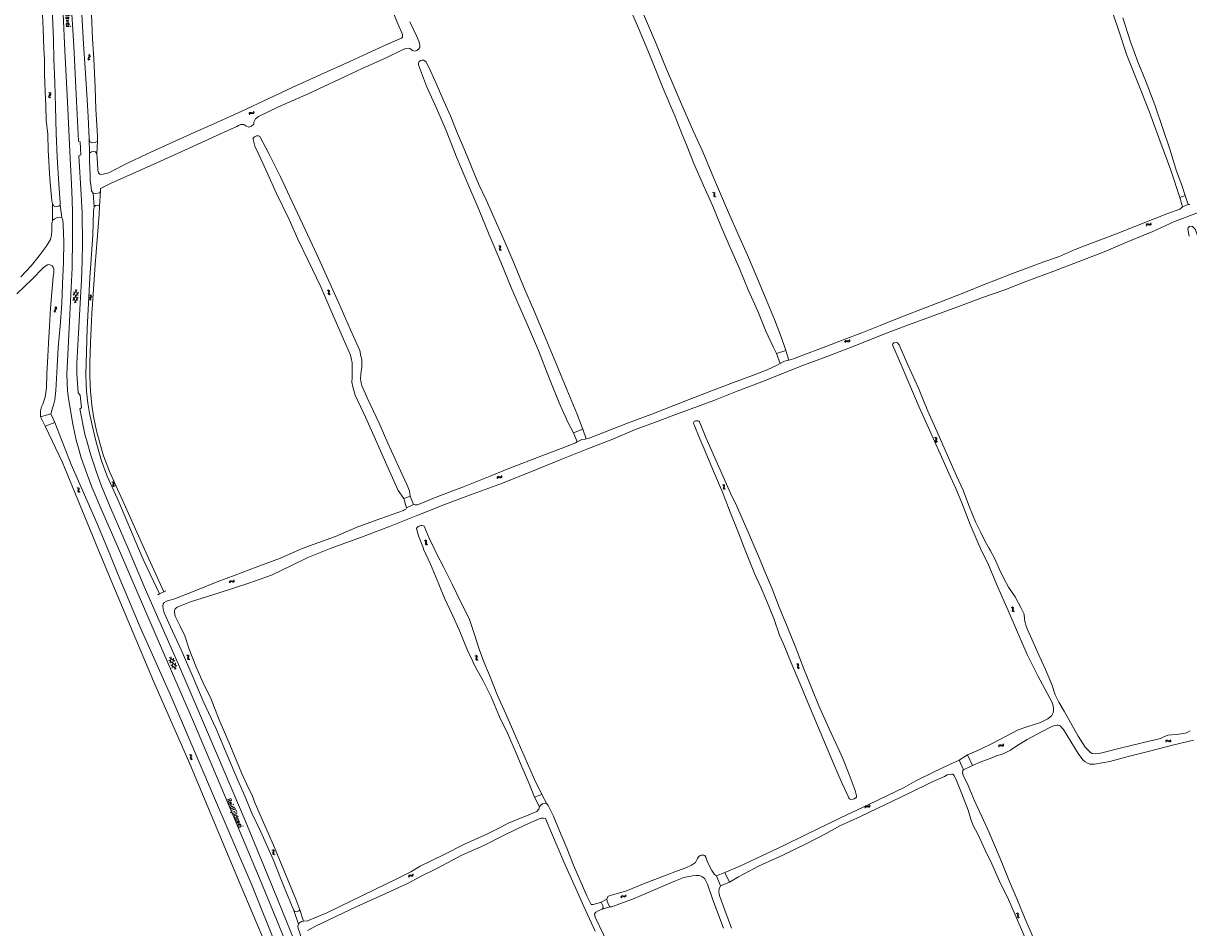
# Model space of a CAD drawing. Header units: metres. Extents: x 189705 to 199106, y 581686 to 588448.
# Tile 87 of 256: x 191697 to 192240, y 586323 to 586745. Entities that reach past the tile are written whole.
import ezdxf

# ---------------------------------------------------------------- set-up
doc = ezdxf.new("R2010")
doc.units = ezdxf.units.M
doc.layers.add('B-WA-OG-GBKN-G', color=7, linetype='Continuous', lineweight=18)
doc.styles.add('Style-STANDARD', font='STANDARD.shx')

msp = doc.modelspace()

# ---------------------------------------------------------------- linework, layer by layer
at = {"layer": 'B-WA-OG-GBKN-G'}
for p, q in [((191726.999, 586728.419), (191726.927, 586728.098)), ((191726.927, 586728.098), (191727.074, 586727.795)), ((191727.226, 586728.758), (191726.999, 586728.419)), ((191727.074, 586727.795), (191727.374, 586727.517)), ((191727.079, 586729.999), (191727.377, 586729.721)), ((191727.451, 586729.107), (191727.226, 586728.758)), ((191727.377, 586729.721), (191727.52, 586729.426)), ((191727.494, 586728.476), (191727.422, 586728.155)), ((191727.422, 586728.155), (191727.567, 586727.852)), ((191727.52, 586729.426), (191727.451, 586729.107)), ((191727.72, 586728.817), (191727.494, 586728.476)), ((191727.567, 586727.852), (191727.867, 586727.574)), ((191727.573, 586730.056), (191727.872, 586729.78)), ((191727.945, 586729.155), (191727.72, 586728.817)), ((191727.872, 586729.78), (191728.017, 586729.487)), ((191728.017, 586729.487), (191727.945, 586729.155)), ((191708.725, 586710.804), (191708.651, 586710.483)), ((191708.651, 586710.483), (191708.797, 586710.179)), ((191708.954, 586711.141), (191708.725, 586710.804)), ((191708.797, 586710.179), (191709.095, 586709.899)), ((191708.814, 586712.383), (191709.11, 586712.104)), ((191709.181, 586711.489), (191708.954, 586711.141)), ((191709.11, 586712.104), (191709.251, 586711.807)), ((191709.221, 586710.858), (191709.147, 586710.537)), ((191709.147, 586710.537), (191709.291, 586710.233)), ((191709.251, 586711.807), (191709.181, 586711.489)), ((191709.448, 586711.197), (191709.221, 586710.858)), ((191709.291, 586710.233), (191709.589, 586709.953)), ((191709.307, 586712.437), (191709.606, 586712.16)), ((191709.675, 586711.535), (191709.448, 586711.197)), ((191709.606, 586712.16), (191709.749, 586711.866)), ((191709.749, 586711.866), (191709.675, 586711.535)), ((191804.069, 586703.246), (191804.217, 586703.627)), ((191802.018, 586702.438), (191802.164, 586702.818)), ((191802.164, 586702.818), (191802.384, 586703.061)), ((191802.253, 586702), (191802.401, 586702.379)), ((191802.384, 586703.061), (191802.718, 586703.116)), ((191802.401, 586702.379), (191802.624, 586702.621)), ((191802.624, 586702.621), (191802.945, 586702.675)), ((191802.718, 586703.116), (191803.116, 586703.032)), ((191802.945, 586702.675), (191803.352, 586702.595)), ((191803.116, 586703.032), (191803.515, 586702.948)), ((191803.352, 586702.595), (191803.751, 586702.508)), ((191803.515, 586702.948), (191803.84, 586702.999)), ((191803.751, 586702.508), (191804.076, 586702.56)), ((191803.84, 586702.999), (191804.069, 586703.246)), ((191804.076, 586702.56), (191804.304, 586702.809)), ((191804.304, 586702.809), (191804.452, 586703.19)), ((192018.011, 586665.784), (192018.392, 586665.638)), ((192018.392, 586665.638), (192018.635, 586665.417)), ((192018.447, 586666.022), (192018.829, 586665.878)), ((192018.635, 586665.417), (192018.691, 586665.096)), ((192018.829, 586665.878), (192019.073, 586665.66)), ((192019.073, 586665.66), (192019.13, 586665.327)), ((192018.613, 586664.689), (192018.529, 586664.289)), ((192018.529, 586664.289), (192018.582, 586663.965)), ((192018.582, 586663.965), (192018.833, 586663.738)), ((192018.691, 586665.096), (192018.613, 586664.689)), ((192018.833, 586663.738), (192019.215, 586663.593)), ((192019.048, 586664.928), (192018.967, 586664.528)), ((192018.967, 586664.528), (192019.02, 586664.203)), ((192019.02, 586664.203), (192019.269, 586663.976)), ((192019.13, 586665.327), (192019.048, 586664.928)), ((192019.269, 586663.976), (192019.651, 586663.831)), ((192219.977, 586650.631), (192220.15, 586651)), ((192220.15, 586651), (192220.387, 586651.226)), ((192220.179, 586650.177), (192220.355, 586650.545)), ((192220.355, 586650.545), (192220.594, 586650.77)), ((192220.387, 586651.226), (192220.724, 586651.257)), ((192220.594, 586650.77), (192220.919, 586650.8)), ((192220.724, 586651.257), (192221.115, 586651.144)), ((192220.919, 586650.8), (192221.319, 586650.691)), ((192221.115, 586651.144), (192221.507, 586651.031)), ((192221.319, 586650.691), (192221.71, 586650.576)), ((192221.507, 586651.031), (192221.835, 586651.059)), ((192221.71, 586650.576), (192222.038, 586650.603)), ((192221.835, 586651.059), (192222.081, 586651.288)), ((192222.038, 586650.603), (192222.283, 586650.835)), ((192222.081, 586651.288), (192222.256, 586651.658)), ((192222.283, 586650.835), (192222.458, 586651.204)), ((191918.212, 586641.02), (191918.584, 586640.854)), ((191918.584, 586640.854), (191918.815, 586640.621)), ((191918.756, 586639.895), (191918.651, 586639.5)), ((191918.651, 586639.5), (191918.688, 586639.173)), ((191918.66, 586641.235), (191919.033, 586641.071)), ((191918.688, 586639.173), (191918.926, 586638.934)), ((191918.855, 586640.298), (191918.756, 586639.895)), ((191918.815, 586640.621), (191918.855, 586640.298)), ((191918.926, 586638.934), (191919.3, 586638.769)), ((191919.033, 586641.071), (191919.266, 586640.841)), ((191919.203, 586640.111), (191919.101, 586639.716)), ((191919.101, 586639.716), (191919.138, 586639.388)), ((191919.138, 586639.388), (191919.374, 586639.149)), ((191919.306, 586640.505), (191919.203, 586640.111)), ((191919.266, 586640.841), (191919.306, 586640.505)), ((191919.374, 586639.149), (191919.748, 586638.984)), ((191719.959, 586615.585), (191722.496, 586619.417)), ((191720.054, 586617.142), (191721.414, 586614.411)), ((191720.108, 586618.006), (191721.792, 586620.549)), ((191720.202, 586619.559), (191722.253, 586615.444)), ((191720.663, 586614.457), (191722.348, 586617.003)), ((191721.04, 586620.595), (191722.401, 586617.865)), ((191727.651, 586616.661), (191727.544, 586616.35)), ((191727.915, 586616.973), (191727.651, 586616.661)), ((191727.906, 586618.222), (191728.171, 586617.913)), ((191728.177, 586617.294), (191727.915, 586616.973)), ((191728.15, 586616.663), (191728.042, 586616.352)), ((191728.411, 586616.976), (191728.15, 586616.663)), ((191728.171, 586617.913), (191728.28, 586617.603)), ((191728.28, 586617.603), (191728.177, 586617.294)), ((191728.403, 586618.224), (191728.67, 586617.917)), ((191728.673, 586617.288), (191728.411, 586616.976)), ((191728.67, 586617.917), (191728.781, 586617.609)), ((191728.781, 586617.609), (191728.673, 586617.288)), ((191838.409, 586620.306), (191838.786, 586620.151)), ((191838.786, 586620.151), (191839.024, 586619.925)), ((191838.851, 586620.534), (191839.228, 586620.382)), ((191838.986, 586619.197), (191838.893, 586618.8)), ((191838.893, 586618.8), (191838.939, 586618.474)), ((191838.939, 586618.474), (191839.183, 586618.242)), ((191839.073, 586619.603), (191838.986, 586619.197)), ((191839.024, 586619.925), (191839.073, 586619.603)), ((191839.183, 586618.242), (191839.562, 586618.088)), ((191839.228, 586620.382), (191839.467, 586620.158)), ((191839.426, 586619.427), (191839.336, 586619.028)), ((191839.336, 586619.028), (191839.382, 586618.702)), ((191839.382, 586618.702), (191839.625, 586618.47)), ((191839.517, 586619.823), (191839.426, 586619.427)), ((191839.467, 586620.158), (191839.517, 586619.823)), ((191839.625, 586618.47), (191840.004, 586618.316)), ((191711.313, 586611.072), (191711.202, 586610.762)), ((191711.581, 586611.38), (191711.313, 586611.072)), ((191711.847, 586611.698), (191711.581, 586611.38)), ((191711.589, 586612.63), (191711.85, 586612.317)), ((191711.812, 586611.067), (191711.701, 586610.758)), ((191712.078, 586611.377), (191711.812, 586611.067)), ((191711.955, 586612.006), (191711.847, 586611.698)), ((191711.85, 586612.317), (191711.955, 586612.006)), ((191712.343, 586611.685), (191712.078, 586611.377)), ((191712.085, 586612.625), (191712.348, 586612.314)), ((191712.455, 586612.005), (191712.343, 586611.685)), ((191712.348, 586612.314), (191712.455, 586612.005)), ((191727.544, 586616.35), (191727.656, 586616.032)), ((191727.656, 586616.032), (191727.923, 586615.723)), ((191728.042, 586616.352), (191728.153, 586616.034)), ((191728.153, 586616.034), (191728.42, 586615.724)), ((191711.202, 586610.762), (191711.31, 586610.443)), ((191711.31, 586610.443), (191711.574, 586610.13)), ((191711.701, 586610.758), (191711.807, 586610.438)), ((191711.807, 586610.438), (191712.07, 586610.125)), ((192079.557, 586596.274), (192079.734, 586596.641)), ((192079.734, 586596.641), (192079.973, 586596.865)), ((192079.755, 586595.819), (192079.934, 586596.184)), ((192079.934, 586596.184), (192080.176, 586596.407)), ((192079.973, 586596.865), (192080.31, 586596.893)), ((192080.176, 586596.407), (192080.501, 586596.434)), ((192080.31, 586596.893), (192080.7, 586596.776)), ((192080.501, 586596.434), (192080.899, 586596.321)), ((192080.7, 586596.776), (192081.091, 586596.659)), ((192080.899, 586596.321), (192081.29, 586596.202)), ((192081.091, 586596.659), (192081.419, 586596.684)), ((192081.29, 586596.202), (192081.618, 586596.226)), ((192081.419, 586596.684), (192081.668, 586596.911)), ((192081.618, 586596.226), (192081.865, 586596.455)), ((192081.668, 586596.911), (192081.846, 586597.279)), ((192081.865, 586596.455), (192082.044, 586596.823)), ((192121.4, 586551.672), (192121.779, 586551.521)), ((192121.779, 586551.521), (192122.019, 586551.298)), ((192121.839, 586551.904), (192122.219, 586551.756)), ((192122.219, 586551.756), (192122.46, 586551.535)), ((192122.46, 586551.535), (192122.514, 586551.201)), ((192121.989, 586550.569), (192121.9, 586550.171)), ((192121.9, 586550.171), (192121.95, 586549.846)), ((192121.95, 586549.846), (192122.198, 586549.617)), ((192122.072, 586550.976), (192121.989, 586550.569)), ((192122.019, 586551.298), (192122.072, 586550.976)), ((192122.198, 586549.617), (192122.578, 586549.467)), ((192122.427, 586550.804), (192122.341, 586550.404)), ((192122.341, 586550.404), (192122.391, 586550.079)), ((192122.391, 586550.079), (192122.636, 586549.849)), ((192122.514, 586551.201), (192122.427, 586550.804)), ((192122.636, 586549.849), (192123.017, 586549.699)), ((191738.066, 586530.987), (191738.442, 586530.83)), ((191738.442, 586530.83), (191738.678, 586530.602)), ((191738.509, 586531.212), (191738.886, 586531.057)), ((191738.636, 586529.874), (191738.54, 586529.478)), ((191738.725, 586530.279), (191738.636, 586529.874)), ((191738.678, 586530.602), (191738.725, 586530.279)), ((191738.886, 586531.057), (191739.123, 586530.832)), ((191739.078, 586530.101), (191738.985, 586529.703)), ((191738.985, 586529.703), (191739.029, 586529.377)), ((191739.171, 586530.497), (191739.078, 586530.101)), ((191739.123, 586530.832), (191739.171, 586530.497)), ((191917.461, 586532.917), (191917.629, 586533.289)), ((191917.629, 586533.289), (191917.862, 586533.518)), ((191917.67, 586532.467), (191917.841, 586532.837)), ((191917.841, 586532.837), (191918.076, 586533.065)), ((191917.862, 586533.518), (191918.199, 586533.554)), ((191918.076, 586533.065), (191918.401, 586533.101)), ((191918.199, 586533.554), (191918.591, 586533.447)), ((191918.401, 586533.101), (191918.802, 586532.997)), ((191918.591, 586533.447), (191918.985, 586533.34)), ((191918.802, 586532.997), (191919.195, 586532.888)), ((191918.985, 586533.34), (191919.313, 586533.373)), ((191919.195, 586532.888), (191919.523, 586532.92)), ((191919.313, 586533.373), (191919.555, 586533.606)), ((191919.523, 586532.92), (191919.765, 586533.156)), ((191919.555, 586533.606), (191919.725, 586533.978)), ((191919.765, 586533.156), (191919.934, 586533.528)), ((192022.55, 586529.659), (192022.923, 586529.494)), ((192022.998, 586529.874), (192023.371, 586529.712)), ((192023.371, 586529.712), (192023.604, 586529.482)), ((191721.826, 586528.28), (191722.199, 586528.115)), ((191722.199, 586528.115), (191722.431, 586527.883)), ((191722.374, 586527.156), (191722.271, 586526.761)), ((191722.271, 586526.761), (191722.308, 586526.434)), ((191722.274, 586528.496), (191722.648, 586528.334)), ((191722.308, 586526.434), (191722.547, 586526.196)), ((191722.472, 586527.559), (191722.374, 586527.156)), ((191722.431, 586527.883), (191722.472, 586527.559)), ((191722.547, 586526.196), (191722.922, 586526.032)), ((191722.648, 586528.334), (191722.881, 586528.104)), ((191722.821, 586527.374), (191722.72, 586526.978)), ((191722.72, 586526.978), (191722.757, 586526.651)), ((191722.757, 586526.651), (191722.994, 586526.412)), ((191722.922, 586527.768), (191722.821, 586527.374)), ((191722.881, 586528.104), (191722.922, 586527.768)), ((191722.994, 586526.412), (191723.369, 586526.248)), ((191738.54, 586529.478), (191738.584, 586529.152)), ((191738.584, 586529.152), (191738.827, 586528.918)), ((191738.827, 586528.918), (191739.205, 586528.762)), ((191739.029, 586529.377), (191739.27, 586529.143)), ((191739.27, 586529.143), (191739.648, 586528.986)), ((192022.923, 586529.494), (192023.154, 586529.261)), ((192023.096, 586528.534), (192022.993, 586528.14)), ((192022.993, 586528.14), (192023.03, 586527.813)), ((192023.03, 586527.813), (192023.268, 586527.574)), ((192023.194, 586528.938), (192023.096, 586528.534)), ((192023.154, 586529.261), (192023.194, 586528.938)), ((192023.268, 586527.574), (192023.642, 586527.41)), ((192023.543, 586528.752), (192023.442, 586528.356)), ((192023.442, 586528.356), (192023.479, 586528.029)), ((192023.479, 586528.029), (192023.716, 586527.79)), ((192023.645, 586529.145), (192023.543, 586528.752)), ((192023.604, 586529.482), (192023.645, 586529.145)), ((192023.716, 586527.79), (192024.09, 586527.625)), ((191883.637, 586503.778), (191884.025, 586503.653)), ((191884.025, 586503.653), (191884.28, 586503.446)), ((191884.06, 586504.039), (191884.448, 586503.917)), ((191884.299, 586502.717), (191884.237, 586502.314)), ((191884.28, 586503.446), (191884.354, 586503.128)), ((191884.354, 586503.128), (191884.299, 586502.717)), ((191884.448, 586503.917), (191884.704, 586503.713)), ((191884.72, 586502.98), (191884.661, 586502.576)), ((191884.661, 586502.576), (191884.733, 586502.255)), ((191884.704, 586503.713), (191884.78, 586503.383)), ((191884.78, 586503.383), (191884.72, 586502.98)), ((191884.237, 586502.314), (191884.309, 586501.992)), ((191884.309, 586501.992), (191884.571, 586501.78)), ((191884.571, 586501.78), (191884.96, 586501.657)), ((191884.733, 586502.255), (191884.993, 586502.042)), ((191884.993, 586502.042), (191885.383, 586501.918)), ((191792.789, 586484.415), (191792.965, 586484.782)), ((191792.965, 586484.782), (191793.203, 586485.006)), ((191792.987, 586483.96), (191793.166, 586484.326)), ((191793.166, 586484.326), (191793.407, 586484.549)), ((191793.203, 586485.006), (191793.541, 586485.035)), ((191793.407, 586484.549), (191793.732, 586484.577)), ((191793.541, 586485.035), (191793.931, 586484.918)), ((191793.732, 586484.577), (191794.131, 586484.464)), ((191793.931, 586484.918), (191794.322, 586484.802)), ((191794.131, 586484.464), (191794.521, 586484.345)), ((191794.322, 586484.802), (191794.65, 586484.827)), ((191794.521, 586484.345), (191794.85, 586484.37)), ((191794.65, 586484.827), (191794.898, 586485.055)), ((191794.85, 586484.37), (191795.097, 586484.599)), ((191794.898, 586485.055), (191795.076, 586485.423)), ((191795.097, 586484.599), (191795.275, 586484.967)), ((192157.103, 586472.662), (192157.482, 586472.514)), ((192157.482, 586472.514), (192157.724, 586472.291)), ((192157.541, 586472.897), (192157.921, 586472.751)), ((192157.698, 586471.563), (192157.611, 586471.164)), ((192157.611, 586471.164), (192157.663, 586470.839)), ((192157.663, 586470.839), (192157.912, 586470.611)), ((192157.778, 586471.97), (192157.698, 586471.563)), ((192157.724, 586472.291), (192157.778, 586471.97)), ((192157.912, 586470.611), (192158.293, 586470.463)), ((192157.921, 586472.751), (192158.164, 586472.531)), ((192158.135, 586471.799), (192158.051, 586471.4)), ((192158.051, 586471.4), (192158.102, 586471.075)), ((192158.102, 586471.075), (192158.349, 586470.846)), ((192158.219, 586472.197), (192158.135, 586471.799)), ((192158.164, 586472.531), (192158.219, 586472.197)), ((192158.349, 586470.846), (192158.73, 586470.698)), ((191764.995, 586449.324), (191767.436, 586447.495)), ((191765.322, 586446.592), (191765.687, 586449.62)), ((191766.275, 586444.361), (191766.824, 586448.925)), ((191772.938, 586450.351), (191773.312, 586450.191)), ((191773.312, 586450.191), (191773.547, 586449.962)), ((191773.382, 586450.572), (191773.758, 586450.415)), ((191773.499, 586449.234), (191773.4, 586448.838)), ((191773.4, 586448.838), (191773.442, 586448.512)), ((191773.442, 586448.512), (191773.683, 586448.276)), ((191773.591, 586449.638), (191773.499, 586449.234)), ((191773.547, 586449.962), (191773.591, 586449.638)), ((191773.683, 586448.276), (191774.06, 586448.117)), ((191773.758, 586450.415), (191773.994, 586450.188)), ((191773.943, 586449.457), (191773.847, 586449.06)), ((191773.847, 586449.06), (191773.888, 586448.734)), ((191773.888, 586448.734), (191774.128, 586448.498)), ((191774.039, 586449.852), (191773.943, 586449.457)), ((191773.994, 586450.188), (191774.039, 586449.852)), ((191774.128, 586448.498), (191774.504, 586448.338)), ((191907.263, 586450.05), (191907.638, 586449.892)), ((191907.638, 586449.892), (191907.874, 586449.664)), ((191907.706, 586450.274), (191908.083, 586450.119)), ((191907.83, 586448.936), (191907.733, 586448.54)), ((191907.733, 586448.54), (191907.776, 586448.214)), ((191907.776, 586448.214), (191908.019, 586447.98)), ((191907.92, 586449.341), (191907.83, 586448.936)), ((191907.874, 586449.664), (191907.92, 586449.341)), ((191908.083, 586450.119), (191908.32, 586449.893)), ((191908.272, 586449.162), (191908.179, 586448.764)), ((191908.179, 586448.764), (191908.222, 586448.438)), ((191908.222, 586448.438), (191908.463, 586448.203)), ((191908.367, 586449.558), (191908.272, 586449.162)), ((191908.32, 586449.893), (191908.367, 586449.558)), ((191908.463, 586448.203), (191908.84, 586448.046)), ((191764.71, 586448.023), (191768.389, 586445.265)), ((191765.662, 586445.796), (191768.102, 586443.965)), ((191767.411, 586443.669), (191767.775, 586446.7)), ((191908.019, 586447.98), (191908.397, 586447.823)), ((192057.067, 586446.254), (192057.439, 586446.088)), ((192057.439, 586446.088), (192057.67, 586445.855)), ((192057.611, 586445.129), (192057.506, 586444.734)), ((192057.506, 586444.734), (192057.543, 586444.407)), ((192057.515, 586446.469), (192057.888, 586446.305)), ((192057.543, 586444.407), (192057.781, 586444.168)), ((192057.71, 586445.532), (192057.611, 586445.129)), ((192057.67, 586445.855), (192057.71, 586445.532)), ((192057.781, 586444.168), (192058.155, 586444.003)), ((192057.888, 586446.305), (192058.121, 586446.075)), ((192058.058, 586445.345), (192057.956, 586444.95)), ((192057.956, 586444.95), (192057.993, 586444.622)), ((192057.993, 586444.622), (192058.229, 586444.383)), ((192058.161, 586445.739), (192058.058, 586445.345)), ((192058.121, 586446.075), (192058.161, 586445.739)), ((192058.229, 586444.383), (192058.603, 586444.218)), ((192229.073, 586410.302), (192229.301, 586410.64)), ((192229.204, 586409.823), (192229.434, 586410.159)), ((192229.301, 586410.64), (192229.569, 586410.827)), ((192229.434, 586410.159), (192229.705, 586410.345)), ((192229.569, 586410.827), (192229.907, 586410.806)), ((192229.705, 586410.345), (192230.03, 586410.326)), ((192229.907, 586410.806), (192230.276, 586410.635)), ((192230.03, 586410.326), (192230.409, 586410.156)), ((192230.276, 586410.635), (192230.647, 586410.464)), ((192230.409, 586410.156), (192230.778, 586409.983)), ((192230.647, 586410.464), (192230.975, 586410.441)), ((192230.975, 586410.441), (192231.253, 586410.63)), ((192231.106, 586409.96), (192231.384, 586410.151)), ((192231.253, 586410.63), (192231.483, 586410.969)), ((192231.384, 586410.151), (192231.613, 586410.489)), ((192151.225, 586408), (192151.399, 586408.368)), ((192151.399, 586408.368), (192151.636, 586408.594)), ((192151.427, 586407.546), (192151.603, 586407.913)), ((192151.603, 586407.913), (192151.843, 586408.138)), ((192151.636, 586408.594), (192151.973, 586408.625)), ((192151.843, 586408.138), (192152.167, 586408.168)), ((192151.973, 586408.625), (192152.364, 586408.511)), ((192152.167, 586408.168), (192152.567, 586408.058)), ((192152.364, 586408.511), (192152.756, 586408.398)), ((192152.567, 586408.058), (192152.959, 586407.942)), ((192152.756, 586408.398), (192153.084, 586408.425)), ((192152.959, 586407.942), (192153.287, 586407.97)), ((192153.084, 586408.425), (192153.33, 586408.655)), ((192153.287, 586407.97), (192153.532, 586408.201)), ((192153.33, 586408.655), (192153.506, 586409.024)), ((192153.532, 586408.201), (192153.708, 586408.57)), ((192230.778, 586409.983), (192231.106, 586409.96)), ((191774.205, 586403.914), (191774.579, 586403.752)), ((191774.579, 586403.752), (191774.813, 586403.521)), ((191774.65, 586404.133), (191775.025, 586403.974)), ((191774.761, 586402.794), (191774.661, 586402.399)), ((191774.661, 586402.399), (191774.701, 586402.072)), ((191774.701, 586402.072), (191774.941, 586401.836)), ((191774.855, 586403.198), (191774.761, 586402.794)), ((191774.813, 586403.521), (191774.855, 586403.198)), ((191774.941, 586401.836), (191775.317, 586401.675)), ((191775.025, 586403.974), (191775.26, 586403.746)), ((191775.206, 586403.015), (191775.108, 586402.619)), ((191775.108, 586402.619), (191775.148, 586402.292)), ((191775.148, 586402.292), (191775.387, 586402.055)), ((191775.304, 586403.41), (191775.206, 586403.015)), ((191775.26, 586403.746), (191775.304, 586403.41)), ((191775.387, 586402.055), (191775.763, 586401.894)), ((192088.944, 586379.475), (192089.085, 586379.857)), ((192089.085, 586379.857), (192089.301, 586380.103)), ((192089.185, 586379.04), (192089.328, 586379.422)), ((192089.301, 586380.103), (192089.634, 586380.163)), ((192089.328, 586379.422), (192089.547, 586379.666)), ((192089.547, 586379.666), (192089.868, 586379.725)), ((192089.634, 586380.163), (192090.033, 586380.084)), ((192089.868, 586379.725), (192090.276, 586379.65)), ((192090.033, 586380.084), (192090.434, 586380.005)), ((192090.276, 586379.65), (192090.676, 586379.569)), ((192090.434, 586380.005), (192090.759, 586380.061)), ((192090.676, 586379.569), (192091, 586379.625)), ((192090.759, 586380.061), (192090.984, 586380.311)), ((192090.984, 586380.311), (192091.126, 586380.694)), ((192091, 586379.625), (192091.224, 586379.876)), ((192091.224, 586379.876), (192091.367, 586380.26)), ((191812.645, 586359.592), (191813.017, 586359.426)), ((191813.017, 586359.426), (191813.248, 586359.193)), ((191813.189, 586358.467), (191813.084, 586358.072)), ((191813.084, 586358.072), (191813.121, 586357.745)), ((191813.093, 586359.807), (191813.466, 586359.643)), ((191813.121, 586357.745), (191813.359, 586357.506)), ((191813.288, 586358.87), (191813.189, 586358.467)), ((191813.248, 586359.193), (191813.288, 586358.87)), ((191813.359, 586357.506), (191813.733, 586357.341)), ((191813.466, 586359.643), (191813.699, 586359.413)), ((191813.636, 586358.683), (191813.534, 586358.288)), ((191813.534, 586358.288), (191813.571, 586357.96)), ((191813.571, 586357.96), (191813.807, 586357.721)), ((191813.739, 586359.077), (191813.636, 586358.683)), ((191813.699, 586359.413), (191813.739, 586359.077)), ((191813.807, 586357.721), (191814.181, 586357.556)), ((191876.288, 586347.3), (191876.425, 586347.684)), ((191876.425, 586347.684), (191876.639, 586347.932)), ((191876.534, 586346.869), (191876.673, 586347.251)), ((191876.639, 586347.932), (191876.971, 586347.996)), ((191876.673, 586347.251), (191876.889, 586347.499)), ((191876.889, 586347.499), (191877.209, 586347.561)), ((191876.971, 586347.996), (191877.371, 586347.921)), ((191877.209, 586347.561), (191877.618, 586347.49)), ((191877.371, 586347.921), (191877.773, 586347.847)), ((191877.618, 586347.49), (191878.019, 586347.414)), ((191877.773, 586347.847), (191878.096, 586347.907)), ((191878.019, 586347.414), (191878.343, 586347.473)), ((191878.096, 586347.907), (191878.319, 586348.159)), ((191878.319, 586348.159), (191878.457, 586348.544)), ((191878.343, 586347.473), (191878.564, 586347.727)), ((191878.564, 586347.727), (191878.703, 586348.112)), ((191975.28, 586337.713), (191975.445, 586338.085)), ((191975.445, 586338.085), (191975.677, 586338.317)), ((191975.492, 586337.264), (191975.66, 586337.635)), ((191975.66, 586337.635), (191975.894, 586337.865)), ((191975.677, 586338.317), (191976.013, 586338.355)), ((191975.894, 586337.865), (191976.218, 586337.903)), ((191976.013, 586338.355), (191976.406, 586338.25)), ((191976.218, 586337.903), (191976.62, 586337.802)), ((191976.406, 586338.25), (191976.801, 586338.146)), ((191976.62, 586337.802), (191977.014, 586337.695)), ((191976.801, 586338.146), (191977.129, 586338.181)), ((191977.014, 586337.695), (191977.342, 586337.73)), ((191977.129, 586338.181), (191977.37, 586338.416)), ((191977.342, 586337.73), (191977.582, 586337.967)), ((191977.37, 586338.416), (191977.537, 586338.789)), ((191977.582, 586337.967), (191977.749, 586338.34)), ((192159.533, 586330.116), (192159.907, 586329.954)), ((192159.907, 586329.954), (192160.141, 586329.724)), ((192159.978, 586330.335), (192160.354, 586330.177)), ((192160.09, 586328.997), (192159.99, 586328.601)), ((192160.184, 586329.401), (192160.09, 586328.997)), ((192160.141, 586329.724), (192160.184, 586329.401)), ((192160.354, 586330.177), (192160.589, 586329.949)), ((192160.535, 586329.218), (192160.437, 586328.822)), ((192160.437, 586328.822), (192160.478, 586328.495)), ((192160.633, 586329.613), (192160.535, 586329.218)), ((192160.589, 586329.949), (192160.633, 586329.613)), ((192159.99, 586328.601), (192160.03, 586328.274)), ((192160.03, 586328.274), (192160.271, 586328.038)), ((192160.271, 586328.038), (192160.647, 586327.878)), ((192160.478, 586328.495), (192160.717, 586328.258)), ((192160.717, 586328.258), (192161.093, 586328.097))]:
    msp.add_line(p, q, dxfattribs=at)
at = {"layer": 'B-WA-OG-GBKN-G', "flags": 128}
for points in [[(192000, 586702.677), (191995.034, 586714.258), (191989.405, 586728.233), (191983.438, 586742.411), (191977.807, 586755.726), (191970.745, 586772.388), (191964.222, 586787.041), (191960.069, 586797.882), (191959.593, 586799.484), (191959.629, 586800.67), (191960.162, 586801.291), (191961.129, 586801.749), (191961.913, 586801.728), (191963, 586801.038), (191963.607, 586800.109), (191967.874, 586790.402), (191972.779, 586779.578), (191976.607, 586770.987), (191981.181, 586759.891), (191986.284, 586747.758), (191991.452, 586735.766), (191996.613, 586723.289), (192000, 586715.304)], [(191727.467, 586690.906), (191727, 586701.051), (191726.463, 586711.572), (191725.728, 586723.5), (191724.941, 586735.111), (191724.178, 586748.738), (191724.305, 586755.504), (191723.909, 586760.438), (191723.336, 586764.568), (191722.499, 586769.244), (191722.371, 586772.556), (191722.307, 586775.434), (191722.08, 586778.027), (191722.046, 586779.959), (191722.146, 586780.801)], [(191710.287, 586759.349), (191710.365, 586751.726), (191710.651, 586744.492), (191710.931, 586736.953), (191711.154, 586727.859), (191711.528, 586716.968), (191711.837, 586705.851), (191712.214, 586693.269), (191712.705, 586682.489), (191713.483, 586669.653), (191713.968, 586661.213), (191713.984, 586659.852)], [(191731.234, 586682.017), (191731.422, 586679.294), (191731.583, 586676.325), (191731.897, 586674.963), (191732.556, 586674.326), (191733.477, 586674.265), (191734.624, 586674.522), (191736.693, 586675.035), (191738.413, 586675.834), (191745.098, 586679.298), (191754.19, 586683.741), (191764.806, 586688.498), (191776.461, 586693.79), (191787.025, 586698.489), (191798.64, 586703.684), (191811.301, 586709.628), (191822.119, 586714.708), (191835.168, 586720.632), (191848.997, 586726.891), (191857.017, 586730.604), (191866.504, 586734.832), (191873.013, 586737.635), (191873.468, 586738.159), (191873.574, 586739.034), (191873.381, 586739.89), (191871.351, 586744.368), (191867.21, 586754.891)], [(192235.776, 586663.502), (192231.473, 586676.21), (192226.404, 586690.049), (192221.634, 586703.16), (192216.545, 586715.732), (192211.048, 586729.758), (192207.199, 586741.538), (192202.649, 586754.734)], [(191710.382, 586660.639), (191710.21, 586661.916), (191709.179, 586672.114), (191708.396, 586685.579), (191708.337, 586693.026), (191707.524, 586699.439), (191707.288, 586706.226), (191707.104, 586712.721), (191706.748, 586720.908), (191706.779, 586727.766), (191706.493, 586732.913), (191706.146, 586741.82), (191705.693, 586752.146)], [(191715.35, 586749.138), (191716.256, 586731.721), (191717.396, 586708.023), (191718.717, 586681.604), (191719.338, 586669.883), (191719.65, 586662.229), (191719.757, 586656.482), (191719.768, 586644.48), (191719.679, 586630.8), (191718.531, 586609.007), (191717.707, 586593.241), (191717.134, 586581.137), (191717.497, 586573.382), (191717.856, 586569.873), (191719.874, 586557.975), (191720.691, 586554.161), (191721.533, 586550.424), (191722.808, 586545.67), (191723.828, 586542.289), (191725.204, 586538.349), (191727.165, 586532.833), (191728.974, 586528.232), (191733.456, 586517.735), (191741.248, 586500)], [(191737.674, 586518.679), (191733.344, 586529.075), (191730.796, 586536.091), (191728.274, 586543.539), (191726.591, 586549.488), (191725.52, 586553.276), (191723.222, 586565.047), (191723.933, 586565.607), (191723.292, 586571.353), (191722.453, 586572.445), (191721.834, 586581.574), (191721.855, 586586.405), (191722.528, 586600.365), (191723.58, 586616.92), (191724.005, 586625.007), (191724.326, 586633.983), (191724.472, 586641.815), (191724.229, 586656.232), (191723.84, 586664.954), (191722.781, 586682.905), (191723.594, 586683.414), (191723.284, 586689.339), (191722.546, 586689.745), (191721.329, 586714.536), (191720.396, 586734.14), (191719.518, 586748.862)], [(191728.624, 586748.791), (191729.043, 586737.421), (191729.7, 586728.067), (191730.308, 586714.823), (191730.684, 586704.587), (191731.327, 586694.896), (191731.488, 586691.531), (191731.483, 586689.768)], [(192209.182, 586747.23), (192212.725, 586736.015), (192216.152, 586726.67), (192219.651, 586717.969), (192224.032, 586706.702), (192227.9, 586695.13), (192231.067, 586685.961), (192234.221, 586675.7), (192236.447, 586669.629), (192238.198, 586664.456)], [(191876.928, 586745.371), (191880.144, 586738.415)], [(191880.144, 586738.415), (191881.15, 586736.351), (191881.658, 586734.638), (191881.551, 586733.303), (191881.2, 586732.753), (191880.277, 586731.945), (191878.941, 586731.612), (191878.125, 586731.906), (191877, 586732.809), (191876.3, 586732.973), (191875.081, 586732.847), (191873.816, 586732.338), (191865.561, 586728.411), (191854.718, 586723.499), (191844.108, 586718.548), (191829.546, 586711.799), (191815.686, 586705.741), (191806.477, 586701.227), (191804.99, 586700.161), (191804.266, 586698.601), (191804.193, 586697.583), (191803.192, 586696.737), (191801.972, 586696.26), (191800.593, 586696.795), (191799.609, 586697.407), (191798.255, 586697.436), (191797.074, 586697.057), (191796.289, 586696.599), (191788.755, 586693.182), (191775.893, 586687.271), (191757.354, 586678.898), (191738.075, 586670.326), (191732.896, 586667.714), (191732.88, 586666.56)], [(191953.199, 586553.895), (191950.767, 586558.516), (191946.571, 586567.893), (191941.727, 586579.864), (191936.865, 586592.25), (191932.277, 586603.099), (191927.72, 586613.364), (191924.401, 586620.736), (191919.344, 586633.33), (191913.867, 586646.119), (191908.733, 586658.667), (191903.971, 586669.899), (191898.868, 586681.916), (191893.954, 586694.613), (191889.333, 586705.035), (191884.712, 586715.307), (191880.945, 586725.337), (191881.032, 586726.121), (191881.338, 586726.769), (191882.104, 586727.253), (191882.72, 586727.407), (191883.329, 586727.366), (191884.093, 586727.053), (191884.552, 586726.644), (191886.512, 586722.523), (191889.303, 586716.339), (191892.842, 586708.364), (191895.877, 586701.505), (191899.24, 586693.31), (191902.63, 586685.42), (191905.611, 586677.751), (191908.981, 586669.861), (191912.541, 586662.417), (191916.717, 586652.898), (191921.209, 586642.788), (191925.359, 586633.036), (191929.881, 586622.018), (191934.978, 586610.274), (191939.592, 586599.535), (191944.959, 586586.525), (191950.158, 586574.093), (191954.803, 586562.927), (191956.747, 586557.62), (191957.494, 586555.55)], [(192000, 586715.304), (192002.038, 586710.5), (192009.024, 586694.602), (192013.51, 586684.686), (192017.612, 586674.666), (192021.188, 586666.224), (192025.407, 586656.541), (192030.204, 586645.697), (192034.228, 586636.625), (192038.649, 586626.325), (192043.004, 586616.045), (192046.833, 586606.616), (192050.131, 586598.2), (192051.493, 586594.148), (192052.13, 586592.259)], [(192047.863, 586590.85), (192046.26, 586593.993), (192042.878, 586601.279), (192039.061, 586610.54), (192034.648, 586620.41), (192030.48, 586630.372), (192026.171, 586640.152), (192021.919, 586650.341), (192018.096, 586659.439), (192013.76, 586669.121), (192009.288, 586679.284), (192006.133, 586687.213), (192003.558, 586693.624), (192000.293, 586701.994), (192000, 586702.677)], [(191731.483, 586689.768), (191730.289, 586689.026), (191728.726, 586688.952), (191727.859, 586689.479), (191727.467, 586690.906)], [(191727.771, 586684.074), (191727.467, 586690.906)], [(191731.483, 586689.768), (191731.096, 586683.871)], [(191874.155, 586523.235), (191871.565, 586527.033), (191866.88, 586537.507), (191860.943, 586550.79), (191856.503, 586560.841), (191851.545, 586571.445), (191850.317, 586575.376), (191849.959, 586577.412), (191850.062, 586579.706), (191850.008, 586586.415), (191849.599, 586588.71), (191849.239, 586590.085), (191846.05, 586597.483), (191841.061, 586608.858), (191835.527, 586621.958), (191829.529, 586634.146), (191824.758, 586644.146), (191820.652, 586653.289), (191814.714, 586665.607), (191810.736, 586674.322), (191806.45, 586683.77), (191804.787, 586687.365), (191803.945, 586690.42), (191803.98, 586691.178), (191804.636, 586691.812), (191805.479, 586692.185), (191806.517, 586692.274), (191807.086, 586691.896), (191811.305, 586683.971), (191816.709, 586673.094), (191822.131, 586661.44), (191828.159, 586648.629), (191833.575, 586636.975), (191838.931, 586625.223), (191843.882, 586614.276), (191849.275, 586601.798), (191853.646, 586592.278), (191854.19, 586589.652), (191854.523, 586587.978), (191854.615, 586586.001), (191854.527, 586584.362), (191854.27, 586582.684), (191853.989, 586579.106), (191854.23, 586577.168), (191854.622, 586575.909), (191857.136, 586570.264), (191862.609, 586558.401), (191866.656, 586549.032), (191871.852, 586537.831), (191875.604, 586529.895)], [(191729.449, 586665.577), (191728.648, 586666.623), (191728.399, 586668.36), (191728.038, 586671.492), (191727.941, 586674.143), (191727.819, 586677.203), (191727.633, 586680.386), (191727.625, 586682.499), (191727.771, 586684.074)], [(191727.771, 586684.074), (191728.629, 586684.804), (191729.64, 586684.847), (191730.502, 586684.676), (191731.096, 586683.871)], [(191731.096, 586683.871), (191731.234, 586682.017)], [(191732.88, 586666.56), (191732.353, 586665.615), (191730.693, 586665.34), (191729.449, 586665.577)], [(191729.922, 586659.144), (191729.449, 586665.577)], [(191732.88, 586666.56), (191732.362, 586659.401)], [(191713.984, 586659.852), (191713.484, 586659.471), (191711.921, 586659.215), (191710.969, 586659.574), (191710.382, 586660.639)], [(191710.382, 586660.639), (191710.437, 586652.781)], [(192238.198, 586664.456), (192235.776, 586663.502)], [(192235.776, 586663.502), (192236.964, 586659.171)], [(192236.964, 586659.171), (192239.607, 586660.183)], [(192238.198, 586664.456), (192239.607, 586660.183)], [(192239.607, 586660.183), (192240.451, 586660.254)], [(191713.984, 586659.852), (191714.79, 586654.202)], [(191729.922, 586659.144), (191729.624, 586657.299), (191729.185, 586645.95), (191727.871, 586626.071), (191726.596, 586602.462), (191725.986, 586580.91), (191726.138, 586576.873), (191726.333, 586573.315), (191726.987, 586567.685), (191727.706, 586562.992), (191729.188, 586556.009), (191730.736, 586549.57), (191733.222, 586540.84), (191735.992, 586533.747), (191741.358, 586521.742), (191750.534, 586500)], [(191753.188, 586500), (191744.468, 586519.426), (191737.074, 586535.88), (191734.224, 586543.223), (191732.679, 586548.56), (191730.932, 586554.799), (191729.498, 586561.497), (191728.745, 586566.706), (191728.121, 586573.331), (191727.828, 586579.955), (191727.848, 586586.599), (191728.098, 586595.861), (191728.83, 586609.464), (191730.333, 586632.054), (191732.202, 586655.711), (191732.362, 586659.401)], [(191732.362, 586659.401), (191731.469, 586659.858), (191730.537, 586659.798), (191729.922, 586659.144)], [(192243.963, 586656.351), (192233.248, 586652.373), (192223.15, 586647.712), (192211.286, 586642.812), (192200.448, 586638.242), (192188.402, 586633.536), (192176.992, 586629.22), (192164.452, 586624.495), (192154.186, 586620.555), (192144.192, 586617.051), (192133.477, 586613.046), (192120.781, 586608.315), (192108.079, 586603.655), (192097.878, 586599.845), (192091.299, 586597.209), (192082.227, 586593.705), (192069.694, 586588.837), (192059.129, 586584.897), (192049.505, 586581.016), (192039.784, 586577.121), (192029.517, 586573.363), (192018.542, 586568.995), (192006.324, 586564.411), (192000, 586562.075)], [(192053.584, 586587.748), (192055.74, 586588.32), (192060.084, 586590.001), (192069.241, 586593.499), (192079.39, 586597.361), (192087.592, 586600.528), (192096.054, 586603.942), (192104.164, 586607.129), (192113.834, 586610.809), (192123.958, 586614.71), (192131.439, 586617.676), (192138.186, 586620.292), (192143.017, 586622.402), (192149.842, 586624.991), (192157.739, 586628.048), (192165.603, 586630.988), (192172.421, 586633.494), (192179.123, 586635.889), (192186.182, 586638.985), (192191.26, 586640.919), (192198.721, 586643.729), (192205.78, 586646.377), (192214.683, 586650.012), (192223.021, 586653.258), (192229.697, 586655.912)], [(192229.697, 586655.912), (192235.71, 586658.08), (192236.964, 586659.171)], [(191695.716, 586626.463), (191700.448, 586631.695), (191704.18, 586636.372), (191707.568, 586640.641), (191709.469, 586643.877), (191710.051, 586646.028), (191710.185, 586647.933), (191710.119, 586650.027), (191710.071, 586651.285), (191710.437, 586652.781)], [(191714.79, 586654.202), (191715.292, 586652.859), (191715.502, 586650.96), (191715.669, 586642.663), (191715.555, 586633.55), (191715.14, 586623.199), (191714.773, 586614.1), (191714.001, 586603.53), (191713.114, 586593.57), (191712.586, 586584.704), (191711.981, 586573.59), (191711.569, 586569.229), (191710.849, 586566.722), (191710.281, 586565.071), (191709.914, 586563.561), (191709.62, 586562.668)], [(191710.437, 586652.781), (191711.198, 586653.44), (191712.69, 586654.188), (191713.728, 586654.374), (191714.79, 586654.202)], [(192240.099, 586645.538), (192239.431, 586648.765), (192239.593, 586649.447), (192240.165, 586649.985), (192240.95, 586650.2), (192241.6, 586650.011), (192242.58, 586648.998), (192242.963, 586648.368), (192246.13, 586639.394), (192251.952, 586622.432), (192258.247, 586604.165), (192264.212, 586587.404), (192270.741, 586567.397), (192275.738, 586552.351), (192280.827, 586538.642), (192286.279, 586522.635), (192290.893, 586508.524), (192293.853, 586500)], [(191704.872, 586561.312), (191704.908, 586562.394), (191704.899, 586564.164), (191705.293, 586565.978), (191705.963, 586567.246), (191706.983, 586570.569), (191707.616, 586574.878), (191707.834, 586581.469), (191708.262, 586589.473), (191708.569, 586595.571), (191709.004, 586603.517), (191709.602, 586611.929), (191710.106, 586619.168), (191710.76, 586626.542), (191711.011, 586628.499), (191711.003, 586630.132), (191710.72, 586631.112), (191710.3, 586631.631), (191708.882, 586632.225), (191708.078, 586632.13), (191707.305, 586631.684), (191706.033, 586630.806), (191701.054, 586625.497), (191693.816, 586618.567)], [(192142.876, 586500), (192142.186, 586501.394), (192138.051, 586511.161), (192134.079, 586521.311), (192131.431, 586527.973), (192128.036, 586535.136), (192124.038, 586544.078), (192118.832, 586555.917), (192114.204, 586565.82), (192109.42, 586577.243), (192104.883, 586587.75), (192101.774, 586594.874), (192101.95, 586595.38), (192102.463, 586595.86), (192103.599, 586596.12), (192104.209, 586595.821), (192104.904, 586594.808), (192108.759, 586585.834), (192113.894, 586574.632), (192118.372, 586564.04), (192122.63, 586554.293), (192127.531, 586543.357), (192131.731, 586533.856), (192134.749, 586527.135), (192137.676, 586519.193), (192140.571, 586512.414), (192142.817, 586507.744), (192145.024, 586503.238), (192146.833, 586500)], [(192052.13, 586592.259), (192047.863, 586590.85)], [(192047.863, 586590.85), (192049.572, 586586.233)], [(192052.13, 586592.259), (192053.584, 586587.748)], [(192000, 586566.571), (192001.138, 586567.01), (192007.166, 586569.361), (192017.569, 586573.385), (192027.686, 586577.337), (192036.57, 586580.615), (192043.434, 586583.257), (192048.168, 586585.457), (192049.572, 586586.233)], [(192049.572, 586586.233), (192050.961, 586587.002), (192052.266, 586587.573), (192053.584, 586587.748)], [(191709.62, 586562.668), (191704.872, 586561.312)], [(191709.62, 586562.668), (191711.577, 586558.644)], [(191959.142, 586551.088), (191960.491, 586551.381), (191966.934, 586553.958), (191978.333, 586558.324), (191989.668, 586562.586), (192000, 586566.571)], [(191704.872, 586561.312), (191707.074, 586557.045)], [(191711.577, 586558.644), (191707.074, 586557.045)], [(191731.652, 586500), (191715.059, 586540.119), (191707.074, 586557.045)], [(191711.577, 586558.644), (191719.175, 586539.197), (191731.123, 586511.904), (191736.011, 586500)], [(192000, 586562.075), (191992.693, 586559.376), (191981.709, 586555.23), (191971.483, 586550.939), (191959.396, 586546.309), (191947.827, 586541.593), (191934.111, 586536.034), (191918.961, 586530.051), (191905.259, 586525.082), (191892.744, 586520.33), (191880.663, 586515.525), (191867.401, 586510.23), (191854.38, 586505.311), (191839.803, 586500)], [(192009.412, 586557.575), (192009.107, 586558.257), (192009.12, 586558.601), (192009.412, 586559.101), (192009.99, 586559.406), (192010.574, 586559.523), (192011.068, 586559.549), (192011.639, 586559.341), (192011.847, 586559.036), (192014.917, 586551.73), (192020.999, 586538.048), (192026.302, 586525.839), (192029.392, 586519.702), (192031.8, 586513.916), (192035.208, 586506.305), (192037.847, 586500)], [(192032.87, 586500), (192030.02, 586507.267), (192026.138, 586516.917), (192022.614, 586526.268), (192018.395, 586535.977), (192014.053, 586546.412), (192012.014, 586551.062), (192009.412, 586557.575)], [(191957.494, 586555.55), (191953.199, 586553.895)], [(191953.199, 586553.895), (191954.895, 586549.679)], [(191957.494, 586555.55), (191959.142, 586551.088)], [(191878.679, 586520.449), (191879.288, 586520.292), (191880.532, 586520.425), (191889.953, 586524.174), (191902.021, 586528.681), (191914.433, 586533.725), (191923.004, 586537.248), (191938.433, 586543.16), (191950.799, 586547.873), (191954.082, 586549.265), (191954.895, 586549.679)], [(191954.895, 586549.679), (191957.08, 586550.794), (191958.604, 586550.971), (191959.142, 586551.088)], [(191875.604, 586529.895), (191876.75, 586526.813), (191877.107, 586524.453)], [(191877.107, 586524.453), (191874.155, 586523.235)], [(191877.107, 586524.453), (191878.679, 586520.449)], [(191851.979, 586509.738), (191863.372, 586513.948), (191873.966, 586517.784), (191874.479, 586518.01), (191875.109, 586518.391), (191875.441, 586519.019)], [(191874.155, 586523.235), (191875.441, 586519.019)], [(191875.441, 586519.019), (191878.679, 586520.449)], [(191745.655, 586500), (191737.674, 586518.679)], [(191826.857, 586500), (191834.072, 586502.705), (191842.331, 586505.646), (191851.979, 586509.738)], [(191883.284, 586500), (191880.989, 586505.983), (191880.025, 586509.33), (191880.344, 586509.822), (191880.902, 586510.261), (191882.057, 586510.686), (191882.712, 586510.788), (191883.612, 586510.481), (191885.983, 586504.817), (191888.26, 586500)], [(191939.005, 586000), (191936.817, 586005.312), (191926.401, 586031.502), (191915.688, 586056.525), (191900.326, 586094.439), (191886.092, 586128.408), (191869.043, 586169.382), (191848.687, 586220.041), (191830.028, 586267.784), (191823.115, 586284.096), (191810.03, 586315.091), (191797.906, 586343.719), (191774.408, 586399.677), (191757.586, 586438.259), (191737.345, 586486.234), (191731.652, 586500)], [(191736.011, 586500), (191741.813, 586485.87), (191751.324, 586463.415), (191766.004, 586430.361), (191784.515, 586387.063), (191803.433, 586342.857), (191815.084, 586313.926), (191831.222, 586275.404), (191850.246, 586227.331), (191877.579, 586159.73), (191893.37, 586121.67), (191921.348, 586052.793), (191943.633, 586000)], [(191741.248, 586500), (191746.52, 586487.775), (191758.77, 586459.281), (191776.092, 586419.349), (191790.751, 586384.907), (191807.21, 586345.687), (191822.755, 586307.942), (191834.953, 586278.101), (191864.269, 586207.668), (191881.108, 586167.152), (191896.73, 586129.228), (191907.837, 586102.057), (191919.02, 586074.682), (191929.671, 586048.527), (191944.073, 586014.564)], [(191745.655, 586500), (191753.224, 586482.357), (191770.192, 586443.467), (191787.387, 586403.585), (191800.296, 586373.363), (191813.28, 586341.642), (191821.699, 586321.002), (191825.3, 586312.183), (191842.266, 586270.853), (191867.549, 586209.977), (191886.468, 586164.631), (191899.072, 586134.206), (191913.578, 586099.053), (191927.602, 586065.273), (191945, 586023.132)], [(191750.534, 586500), (191753.093, 586493.936), (191760.304, 586478.886)], [(191762.345, 586479.856), (191755.357, 586495.169), (191753.188, 586500)], [(191822.965, 586331.46), (191818.397, 586342.322), (191813.225, 586355.227), (191807.514, 586368.023), (191803.368, 586376.693), (191800.225, 586384.363), (191796.809, 586392.188), (191791.847, 586403.809), (191786.66, 586416.053), (191780.684, 586428.87), (191775.948, 586439.888), (191770.452, 586452.872), (191765.436, 586463.547), (191762.536, 586470.101), (191762.048, 586471.962), (191761.895, 586473.22), (191762.06, 586474.198), (191762.528, 586474.91), (191763.56, 586475.536), (191765.182, 586476.018), (191766.855, 586476.377), (191767.789, 586476.66), (191775.621, 586479.797), (191787.15, 586484.434), (191795.578, 586487.576), (191805.31, 586491.285), (191816.69, 586495.56), (191825.398, 586499.453), (191826.857, 586500)], [(191839.803, 586500), (191839.575, 586499.917), (191829.472, 586495.865), (191821.763, 586492.171), (191812.456, 586487.598), (191801.889, 586483.943), (191788.142, 586479.331), (191774.786, 586475.184), (191768.538, 586472.691), (191767.583, 586471.987), (191767.289, 586471.216), (191767.268, 586470.238), (191767.587, 586468.565), (191769.883, 586463.905), (191772.114, 586459.375)], [(191935.011, 586384.198), (191932.358, 586390.92), (191929.349, 586397.986), (191926.539, 586404.63), (191922.641, 586413.747), (191918.798, 586421.612), (191914.867, 586430.949), (191911.107, 586438.322), (191907.552, 586444.735), (191903.697, 586452.989), (191899.87, 586462.21), (191897.001, 586468.608), (191893.114, 586476.966), (191890.531, 586483.435), (191886.516, 586492.688), (191883.371, 586499.774), (191883.284, 586500)], [(191888.26, 586500), (191889.213, 586497.983), (191892.839, 586491.188), (191896.676, 586483.439), (191900.538, 586475.275), (191904.563, 586467.403), (191906.989, 586460.422), (191909.232, 586453.176), (191911.389, 586447.292), (191914.102, 586441.089), (191917.857, 586431.635), (191921.614, 586422.979), (191926.293, 586412.383), (191930.675, 586402.312), (191935.078, 586392.436), (191938.515, 586385.531)], [(192037.549, 586488.37), (192033.784, 586497.669), (192032.87, 586500)], [(192037.847, 586500), (192039.336, 586496.441), (192042.685, 586488.571), (192045.833, 586481.252), (192049.072, 586472.687), (192052.694, 586463.77), (192056.452, 586454.491), (192060.593, 586443.997), (192064.189, 586434.892), (192067.551, 586426.768), (192072.387, 586416.021), (192076.554, 586406.975), (192078.735, 586402.286), (192081.63, 586394.779), (192084.479, 586387.286), (192085.108, 586384.85), (192085.05, 586384.273), (192084.719, 586383.935), (192083.913, 586383.461), (192083.4, 586383.331), (192082.446, 586383.169), (192081.796, 586383.429), (192081.485, 586383.89), (192078.402, 586390.553), (192074.397, 586399.943), (192070.587, 586408.703), (192066.063, 586419.425), (192062.376, 586428.256), (192058.702, 586437.276), (192054.574, 586446.764), (192050.946, 586455.862), (192049.239, 586459.7), (192046.519, 586467.414), (192043.189, 586475.772), (192040.496, 586482.045), (192037.549, 586488.37)], [(192136.76, 586403.929), (192142.235, 586406.272), (192148.527, 586409.388), (192154.755, 586412.692), (192160.45, 586415.496), (192164.957, 586417.151), (192170.814, 586419.001), (192174.172, 586420.74), (192176.153, 586422.279), (192176.627, 586423.253), (192176.854, 586424.233), (192176.861, 586425.545), (192176.66, 586426.629), (192176.381, 586427.961), (192173.986, 586432.701), (192169.532, 586440.643), (192164.625, 586450.618), (192160.51, 586460.028), (192155.785, 586471.126), (192151.001, 586481.958), (192146.62, 586492.439), (192142.876, 586500)], [(192146.833, 586500), (192147.277, 586499.205), (192149.484, 586495.192)], [(192149.484, 586495.192), (192151.613, 586490.607), (192153.82, 586485.795), (192155.968, 586482.035), (192158.987, 586477.534), (192161.713, 586472.566), (192163.258, 586469.384), (192163.375, 586467.092), (192163.608, 586465.527), (192163.92, 586464.261), (192164.731, 586462.287), (192166.841, 586457.754), (192169.794, 586451.182), (192173.15, 586443.727), (192176.136, 586436.662), (192177.693, 586431.941), (192179.342, 586428.415), (192181.757, 586424.232), (192184.795, 586418.985), (192188.346, 586412.628), (192191.565, 586407.504), (192194.143, 586405.036), (192194.87, 586404.523), (192196.227, 586404.347), (192197.909, 586404.561), (192198.825, 586404.671), (192207.227, 586406.832), (192218.15, 586409.59), (192226.786, 586411.543), (192228.248, 586412.244), (192230.202, 586413.146), (192231.8, 586413.205), (192234.196, 586413.341), (192237.436, 586413.905), (192238.793, 586414.236), (192240.566, 586415.099)], [(191759.488, 586478.498), (191760.304, 586478.886)], [(191760.304, 586478.886), (191762.345, 586479.856)], [(191762.345, 586479.856), (191763.311, 586480.315)], [(191772.114, 586459.375), (191774.076, 586453.102), (191777.186, 586445.239), (191781.022, 586436.757), (191784.111, 586430.624), (191788.052, 586420.257), (191793.046, 586408.765), (191798.593, 586395.58), (191801.771, 586388.377), (191803.474, 586385.191), (191804.884, 586381.246), (191808.828, 586372.369), (191813.481, 586361.786), (191818.281, 586350.243), (191823.899, 586336.662), (191825.682, 586331.771)], [(192139.149, 586398.954), (192142.74, 586400.512), (192147.416, 586402.252), (192150.656, 586403.55), (192152.559, 586404.043), (192154.293, 586404.809), (192156.793, 586406.042), (192160.202, 586408.392), (192164.605, 586411.099), (192171.346, 586414.644), (192176.106, 586417.175), (192177.509, 586417.532), (192178.45, 586417.727), (192179.106, 586417.74), (192179.989, 586417.48), (192181.528, 586415.72), (192184.871, 586410.213), (192188.299, 586404.517), (192190.493, 586401.608), (192191.668, 586400.634), (192192.694, 586400.043), (192193.765, 586399.581), (192195.947, 586399.614), (192203.11, 586400.775), (192211.694, 586403.085), (192222.234, 586405.843), (192232.253, 586408.458), (192242.046, 586410.683)], [(192023.727, 586349.111), (192030.415, 586351.98), (192040.942, 586356.933), (192051.215, 586361.762), (192061.262, 586366.644), (192072.243, 586371.966), (192080.925, 586376.114), (192090.549, 586380.586), (192099.758, 586385.098), (192107.258, 586388.707), (192112.733, 586391.777), (192120.668, 586395.75), (192128.065, 586399.32), (192132.87, 586401.514)], [(192136.76, 586403.929), (192132.87, 586401.514)], [(192132.87, 586401.514), (192134.909, 586396.916)], [(192139.149, 586398.954), (192136.76, 586403.929)], [(192134.212, 586385.702), (192131.603, 586392.014), (192130.694, 586394.008), (192129.941, 586394.865), (192129.311, 586394.969), (192128.298, 586394.801), (192127.356, 586394.547), (192126.032, 586393.892), (192119.713, 586390.997), (192109.608, 586386.057), (192098.302, 586380.605), (192086.957, 586375.217), (192077.301, 586370.803), (192070.898, 586367.246), (192061.592, 586362.462), (192050.773, 586357.256), (192039.422, 586352.128), (192030.064, 586347.104), (192025.843, 586344.682)], [(192134.909, 586396.916), (192134.59, 586396.611), (192134.532, 586395.533), (192134.778, 586394.442), (192137.174, 586389.63), (192140.283, 586382.136), (192143.444, 586375.207), (192146.754, 586368.096), (192149.805, 586360.817), (192152.855, 586353.777), (192156.25, 586345.225), (192159.976, 586336.614), (192163.435, 586327.795), (192167.421, 586318.834)], [(192134.909, 586396.916), (192139.149, 586398.954)], [(191935.011, 586384.198), (191938.515, 586385.531)], [(191935.011, 586384.198), (191937.366, 586379.668)], [(191938.515, 586385.531), (191940.766, 586381.176)], [(192163.33, 586319.399), (192159.5, 586328.322), (192155.418, 586337.608), (192152.198, 586343.992), (192148.193, 586353.142), (192145.162, 586359.168), (192141.741, 586366.675), (192139.248, 586371.331), (192138.327, 586373.974), (192137.159, 586378.189), (192134.212, 586385.702)], [(191827.334, 586326.471), (191829.26, 586326.589), (191838.285, 586330.391), (191849.421, 586335.71), (191860.402, 586341.069), (191871.227, 586346.317), (191877.418, 586349.439), (191881.8, 586352.15), (191892.878, 586357.509), (191902.347, 586362.333), (191913.203, 586367.128), (191919.388, 586370.178), (191923.087, 586372.263), (191931.256, 586375.574), (191936.109, 586377.532), (191937.019, 586378.547), (191937.366, 586379.668)], [(191937.366, 586379.668), (191937.834, 586380.367), (191938.737, 586381.032), (191940.034, 586381.333), (191940.766, 586381.176)], [(191940.766, 586381.176), (191941.483, 586380.338), (191943.824, 586375.36), (191946.208, 586369.67), (191950.028, 586360.437), (191953.243, 586352.592), (191959.474, 586338.213), (191961.506, 586334.248), (191962.368, 586334.246), (191964.061, 586334.682), (191965.754, 586335.19)], [(191963.367, 586321.876), (191958.023, 586333.297), (191954.897, 586340.338), (191948.774, 586354.172), (191943.374, 586366.482), (191940.1, 586374.249), (191939.284, 586374.452), (191938.091, 586374.364), (191937.196, 586374.087), (191930.863, 586371.277), (191920.843, 586366.48), (191911.4, 586361.733), (191901.167, 586357.125), (191889.809, 586351.171), (191881.561, 586347.147), (191876.219, 586344.211), (191865.797, 586339.415), (191852.228, 586333.318), (191832.993, 586324.175), (191829.248, 586322.071)], [(192000, 586349.208), (192005.501, 586351.262), (192008.151, 586352.488), (192010.008, 586353.839), (192010.976, 586355.689), (192011.528, 586356.384), (192012.255, 586356.975), (192012.918, 586357.163), (192013.963, 586357.163), (192014.359, 586356.987), (192014.879, 586356.292), (192015.372, 586354.922), (192016.32, 586352.714), (192017.722, 586350.071), (192018.962, 586348.259), (192019.765, 586347.567)], [(191968.759, 586336.68), (191969.215, 586337.903), (191969.832, 586338.297), (191970.915, 586338.528), (191977.875, 586340.649), (191986.602, 586344.147), (191997.69, 586348.345), (192000, 586349.208)], [(192010.941, 586347.769), (192010.356, 586347.769), (192008.707, 586347.572), (192004.615, 586346.798), (192000, 586344.912)], [(192023.06, 586323.151), (192018.179, 586336.327), (192015.7, 586343.691), (192014.447, 586346.158), (192013.304, 586347.055), (192012.675, 586347.457), (192011.817, 586347.698), (192010.941, 586347.769)], [(192023.727, 586349.111), (192019.765, 586347.567)], [(192019.765, 586347.567), (192021.732, 586342.884)], [(192025.843, 586344.682), (192023.727, 586349.111)], [(192000, 586344.912), (191995.596, 586343.113), (191981.438, 586337.069), (191971.148, 586333.154), (191970.111, 586333.202)], [(192026.82, 586323.17), (192023.704, 586331.612), (192021.342, 586337.898), (192021.082, 586339.047), (192020.894, 586340.261), (192021.011, 586341.482), (192021.732, 586342.884)], [(192025.843, 586344.682), (192021.732, 586342.884)], [(191965.754, 586335.19), (191968.759, 586336.68)], [(191965.754, 586335.19), (191966.252, 586334.981), (191966.885, 586333.832), (191967.089, 586332.633), (191966.504, 586332.116)], [(191970.111, 586333.202), (191969.452, 586334.189), (191968.847, 586335.701), (191968.759, 586336.68)], [(191825.682, 586331.771), (191825.24, 586331.247), (191824.24, 586330.75), (191823.327, 586330.966), (191822.965, 586331.46)], [(191822.965, 586331.46), (191825.049, 586325.025)], [(191825.682, 586331.771), (191827.334, 586326.471)], [(191963.584, 586330.684), (191962.979, 586329.921), (191963.364, 586328.384), (191967.129, 586320.285), (191972.55, 586308.157), (191979.169, 586293.232), (191985.736, 586278.172), (191992.844, 586261.943), (191999.534, 586246.733), (192000, 586245.699)], [(191966.504, 586332.116), (191964.674, 586331.226), (191963.584, 586330.684)], [(191966.504, 586332.116), (191970.111, 586333.202)], [(191863.713, 586227.702), (191857.354, 586242.775), (191849.964, 586260.417), (191843.29, 586276.69), (191836.579, 586293.592), (191830.148, 586308.652), (191826.444, 586318.06), (191825.546, 586321.446), (191824.895, 586322.996), (191824.826, 586324.066), (191825.049, 586325.025)], [(191825.049, 586325.025), (191825.511, 586325.646), (191826.523, 586326.259), (191827.334, 586326.471)]]:
    msp.add_lwpolyline(points, dxfattribs=at)

# ---------------------------------------------------------------- texts
at = {"layer": 'B-WA-OG-GBKN-G', "style": 'Style-STANDARD'}
for rotation, p in [(272.35016, (191716.288, 586757.403)), (293.71801, (191791.568, 586383.128))]:
    msp.add_text('Reidfjildswei', height=2, rotation=rotation, dxfattribs=at).set_placement(p)

doc.saveas('drawing.dxf')
